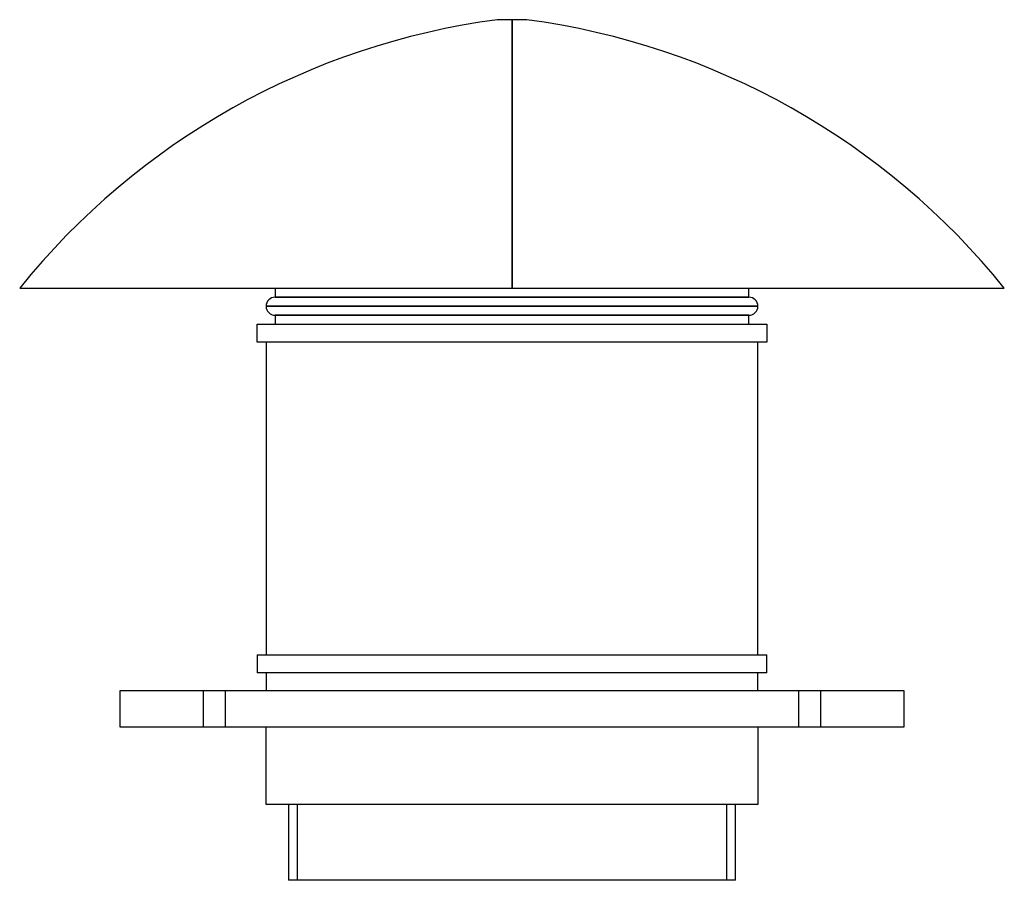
# Model space of a CAD drawing. Header units: millimetres. Extents: x -273 to 273, y -85 to 392.
import ezdxf

# ---------------------------------------------------------------- set-up
doc = ezdxf.new("R2010")
doc.units = ezdxf.units.MM
doc.layers.add('MAIN-1', color=7, linetype='Continuous')
doc.layers.add('MAIN-2', color=7, linetype='Continuous')

msp = doc.modelspace()

# ---------------------------------------------------------------- linework, layer by layer
at = {"layer": 'MAIN-1'}
for p, q in [((0, 392), (-8.16, 392)), ((8.16, 392), (0, 392)), ((0, 243.2), (0, 392)), ((-273, 243.2), (0, 243.2)), ((-131.4, 243.2), (-131.4, 238.2)), ((0, 243.2), (273, 243.2)), ((131.4, 238.2), (131.4, 243.2)), ((-131.4, 238.2), (131.4, 238.2)), ((-136.4, 233.2), (136.4, 233.2)), ((131.4, 228.2), (-131.4, 228.2)), ((-131.4, 228.2), (-131.4, 223.2)), ((131.4, 223.2), (131.4, 228.2)), ((-141.4, 223.2), (141.4, 223.2)), ((-141.4, 213.2), (-141.4, 223.2)), ((141.4, 223.2), (141.4, 213.2)), ((141.4, 213.2), (-141.4, 213.2)), ((-136.4, 213.2), (-136.4, 40)), ((136.4, 40), (136.4, 213.2)), ((-141.4, 40), (-141.4, 30)), ((-141.4, 40), (141.4, 40)), ((141.4, 30), (141.4, 40)), ((141.4, 30), (-141.4, 30)), ((-136.4, 30), (-136.4, 20)), ((136.4, 20), (136.4, 30)), ((217.5, 20), (-217.5, 20)), ((-217.5, 20), (-217.5, 0)), ((217.5, 0), (217.5, 20)), ((-217.5, 0), (217.5, 0)), ((-136.4, -43), (-136.4, 0)), ((136.4, 0), (136.4, -43)), ((136.4, -43), (-136.4, -43)), ((-124, -43), (-124, -85)), ((124, -85), (124, -43)), ((124, -85), (-124, -85))]:
    msp.add_line(p, q, dxfattribs=at)
for centre, radius, start, end in [((45.7, -13.94), 409.5, 97.5581, 141.1016), ((-45.7, -13.94), 409.5, 38.8984, 82.4419), ((-131.4, 233.2), 5, 90, 180), ((131.4, 233.2), 5, 0, 90), ((-131.4, 233.2), 5, 180, 270), ((131.4, 233.2), 5, 270, 0)]:
    msp.add_arc(centre, radius, start, end, dxfattribs=at)
at = {"layer": 'MAIN-2'}
for p, q in [((0, 392), (0, 243.2)), ((131.4, 238.2), (-131.4, 238.2)), ((136.4, 233.2), (-136.4, 233.2)), ((-131.4, 228.2), (131.4, 228.2)), ((-217.5, 20), (-217.5, 20)), ((-171, 0), (-171, 20)), ((-171, 0), (-171, 20)), ((-159, 20), (-159, 0)), ((-159, 20), (-159, 0)), ((159, 0), (159, 20)), ((159, 0), (159, 20)), ((171, 20), (171, 0)), ((171, 20), (171, 0)), ((217.5, 20), (217.5, 20)), ((-217.5, 0), (-217.5, 0)), ((217.5, 0), (217.5, 0)), ((-119, -85), (-119, -43)), ((119, -43), (-119, -43)), ((119, -43), (119, -85))]:
    msp.add_line(p, q, dxfattribs=at)

doc.saveas('drawing.dxf')
